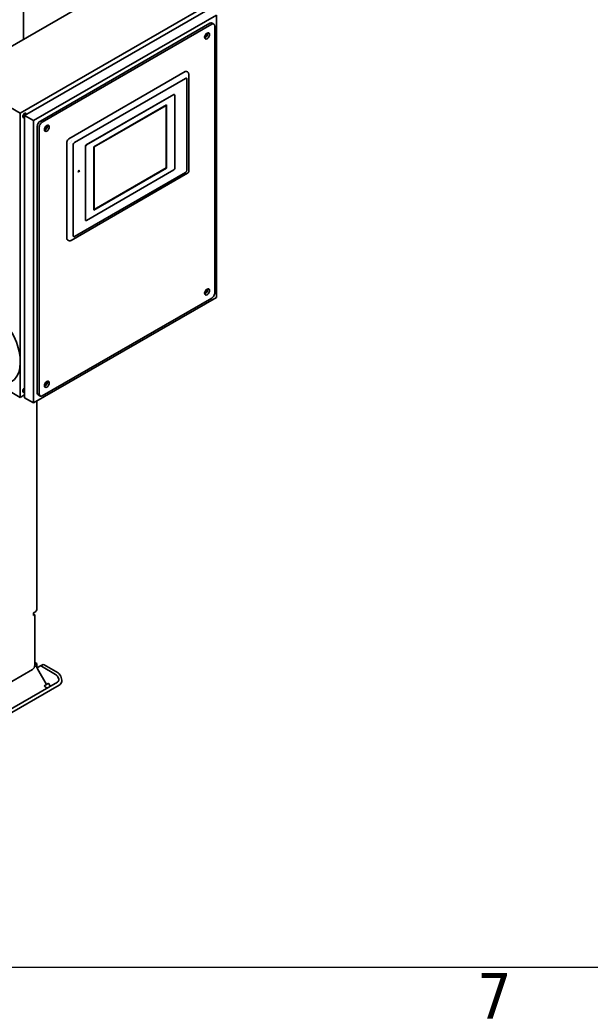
# Model space of a CAD drawing. Header units: millimetres. Extents: x 0 to 7128, y 0 to 5040.
# Tile 8 of 95: x 904 to 1427, y 86 to 991. Entities that reach past the tile are written whole.
import ezdxf

# ---------------------------------------------------------------- set-up
doc = ezdxf.new("R2010")
doc.units = ezdxf.units.MM
doc.header["$LTSCALE"] = 12
doc.layers.get('0').update_dxf_attribs({"lineweight": 25})
for name, color, linetype, lineweight in [('Geometria schizzo (ISO)', 7, 'Continuous', 25), ('Simbolo (ISO)', 7, 'Continuous', 25), ('Spigoli visibili(ISO)', 7, 'Continuous', 35)]:
    doc.layers.add(name, color=color, linetype=linetype, lineweight=lineweight)
doc.styles.add('Testo nota (ISO)', font='tahoma.ttf')

# ---------------------------------------------------------------- blocks, each defined once
blk = doc.blocks.new('Bordi Bordo di default')
at = {"layer": 'Geometria schizzo (ISO)', "flags": 128}
blk.add_lwpolyline([(10, 10), (10, 410), (584, 410), (584, 10), (10, 10)], dxfattribs=at)
at = {"layer": 'Simbolo (ISO)', "insert": (110.291, 6.1), "char_height": 3.5, "attachment_point": 7, "style": 'Testo nota (ISO)'}
blk.add_mtext('7', dxfattribs=at)

msp = doc.modelspace()

# ---------------------------------------------------------------- linework, layer by layer
at = {"layer": 'Spigoli visibili(ISO)'}
for p, q in [((847.0619, 938.0446), (1016.7675, 1036.0242)), ((907.0246, 1012.5956), (907.0246, 972.664)), ((904.1961, 905.0581), (1073.9018, 1003.0377)), ((1076.1645, 999.7717), (908.1559, 902.7719)), ((1084.3669, 995.036), (916.3584, 898.0362)), ((1084.3669, 735.7167), (1084.3669, 995.036)), ((1078.1444, 987.5243), (922.5809, 897.7096)), ((924.278, 896.7298), (1079.8415, 986.5445)), ((1080.1444, 987.7224), (1081.8415, 986.7426)), ((1074.54, 976.5405), (1073.9985, 976.8532)), ((1074.73, 976.7554), (1074.1452, 977.093)), ((1074.54, 977.3417), (1074.3834, 977.4321)), ((1075.3434, 977.2774), (1074.8902, 977.5391)), ((1082.6699, 984.9115), (1082.6699, 739.9625)), ((1073.3405, 974.4629), (1073.6827, 974.6604)), ((1073.6827, 974.6604), (1073.6827, 975.2377)), ((1073.7383, 974.6283), (1073.6827, 974.6604)), ((1073.8476, 976.1408), (1073.6902, 976.2316)), ((1074.3041, 975.4774), (1073.8511, 975.739)), ((1074.4495, 976.2704), (1073.865, 976.6078)), ((1055.517, 943.1069), (948.6024, 881.3797)), ((1057.5655, 942.7358), (1056.717, 943.2257)), ((904.1961, 905.0581), (847.0619, 938.0446)), ((1055.913, 936.8688), (953.8633, 877.9504)), ((1056.9595, 852.5247), (1056.9595, 936.2646)), ((1057.0443, 852.4757), (1057.0443, 936.2156)), ((1058.8827, 851.7549), (1058.8827, 940.3984)), ((1044.9104, 922.0576), (964.6962, 875.7459)), ((1044.9952, 922.0086), (964.781, 875.6969)), ((1045.5104, 922.117), (1045.5952, 922.068)), ((1045.8438, 854.2394), (1045.8438, 921.5187)), ((904.1961, 643.7792), (904.1961, 905.0581)), ((908.9212, 904.9628), (909.2959, 904.7465)), ((1038.2636, 912.5699), (971.5127, 874.0312)), ((1038.2919, 912.5536), (971.541, 874.0149)), ((1038.009, 912.0637), (971.8238, 873.8516)), ((1037.8959, 854.6476), (1037.8959, 911.9983)), ((1038.009, 854.5823), (1038.009, 912.0637)), ((1038.2919, 912.5536), (1038.2636, 912.5699)), ((1038.2919, 854.419), (1038.2919, 912.5536)), ((906.6412, 901.0137), (907.0159, 900.7974)), ((908.1559, 902.7719), (908.1559, 643.4526)), ((916.3584, 898.0362), (908.1559, 902.7719)), ((916.3584, 898.0362), (916.3584, 638.7169)), ((919.7525, 892.8107), (919.7525, 647.8617)), ((921.4495, 646.8819), (921.4495, 891.8309)), ((926.8259, 891.0363), (926.561, 891.1892)), ((926.8532, 891.1767), (926.612, 891.3159)), ((926.9429, 889.5494), (926.6767, 889.7031)), ((926.8799, 891.6384), (926.8263, 891.6694)), ((927.5088, 890.3985), (927.0557, 890.66)), ((927.1601, 892.1236), (927.1065, 892.1546)), ((927.5463, 892.3772), (927.3052, 892.5165)), ((927.6542, 892.4701), (927.3888, 892.6233)), ((927.6542, 891.1914), (927.6187, 891.2119)), ((927.9346, 891.6764), (927.8987, 891.6972)), ((928.5481, 892.1984), (928.0948, 892.4601)), ((946.9054, 878.4403), (946.9054, 789.6055)), ((952.7319, 875.9908), (952.7319, 792.2509)), ((963.8477, 874.2762), (963.8477, 806.9969)), ((963.9325, 874.2272), (963.9325, 806.9479)), ((971.5127, 874.0312), (971.5127, 815.8967)), ((971.541, 874.0149), (971.5127, 874.0312)), ((971.541, 874.0149), (971.541, 815.8804)), ((971.8238, 873.8516), (971.8238, 816.3703)), ((953.7785, 791.6467), (1055.8281, 850.5651)), ((953.8633, 791.5977), (1055.913, 850.5161)), ((964.781, 806.458), (1044.9952, 852.7697)), ((971.541, 815.8804), (1038.2919, 854.419)), ((971.8238, 816.5009), (1037.8959, 854.6476)), ((971.8238, 816.3703), (1038.009, 854.5823)), ((1037.8959, 854.6476), (1038.009, 854.5823)), ((950.9338, 788.045), (1057.6827, 849.6764)), ((971.541, 815.8804), (971.5127, 815.8967)), ((964.0962, 806.4475), (964.181, 806.3986)), ((948.251, 788.0169), (947.4024, 788.5068)), ((1074.54, 741.3895), (1073.9985, 741.7021)), ((1074.73, 741.6043), (1074.1452, 741.942)), ((1074.54, 742.1907), (1074.3834, 742.2811)), ((1075.3434, 742.1264), (1074.8902, 742.3881)), ((916.3584, 638.7169), (1084.3669, 735.7167)), ((1079.8415, 735.0635), (924.278, 645.2489)), ((1073.3405, 739.3119), (1073.6827, 739.5094)), ((1073.6827, 739.5094), (1073.6827, 740.0867)), ((1073.7383, 739.4773), (1073.6827, 739.5094)), ((1073.8476, 740.9898), (1073.6902, 741.0806)), ((1074.3041, 740.3264), (1073.8511, 740.5879)), ((1074.4495, 741.1194), (1073.865, 741.4568)), ((885.4123, 654.6241), (904.1961, 643.7792)), ((926.2623, 654.3962), (926.6045, 654.5938)), ((926.6045, 654.5938), (926.6045, 655.171)), ((926.6601, 654.5617), (926.6045, 654.5938)), ((926.7694, 656.0741), (926.612, 656.1649)), ((927.2259, 655.4107), (926.7729, 655.6723)), ((927.3713, 656.2037), (926.7868, 656.5412)), ((927.4617, 656.4739), (926.9203, 656.7865)), ((927.6518, 656.6887), (927.0669, 657.0264)), ((927.4617, 657.275), (927.3052, 657.3654)), ((928.2652, 657.2107), (927.812, 657.4724)), ((904.1961, 643.7792), (908.1559, 646.0654)), ((906.6412, 648.8796), (907.0159, 648.6632)), ((916.3584, 638.7169), (908.1559, 643.4526)), ((920.5809, 646.0306), (922.278, 645.0508)), ((919.3643, 640.4524), (919.3643, 449.2657)), ((917.4897, 446.6529), (916.3584, 445.9997)), ((916.3584, 443.387), (916.3584, 445.9997)), ((916.3584, 444.6934), (917.4897, 444.0402)), ((917.4897, 444.0402), (916.3584, 443.387)), ((917.4897, 444.0402), (917.4897, 397.6631)), ((917.4897, 400.2759), (919.2056, 399.2853)), ((919.2056, 399.2853), (917.4897, 398.2947)), ((919.2056, 396.6725), (919.2056, 399.2853)), ((924.3923, 398.2689), (922.1295, 396.9625)), ((925.9923, 398.1104), (938.8405, 390.6925)), ((915.227, 393.744), (896.5076, 382.9363)), ((918.7482, 396.4085), (919.2056, 396.6725)), ((919.5168, 395.4541), (922.1295, 396.9625)), ((920.0862, 394.5682), (928.3603, 380.2371)), ((936.5778, 389.3861), (923.7295, 396.804)), ((941.2164, 387.6596), (940.4405, 389.0035)), ((938.2909, 382.2755), (805.9205, 305.8515)), ((928.3603, 380.2371), (926.1541, 378.9634)), ((930.0169, 381.1936), (928.3603, 380.2371)), ((931.3818, 378.8294), (930.349, 380.6183)), ((938.9536, 386.3532), (938.1778, 387.6971)), ((939.8909, 379.5043), (807.5205, 303.0802))]:
    msp.add_line(p, q, dxfattribs=at)
for centre in [(1070.2644, 979.0098), (923.469, 893.9309), (1070.2644, 743.8588), (923.1862, 658.9432)]:
    msp.add_arc(centre, 5.6, 311.5411417, 348.4588583, dxfattribs=at)
for centre, major_axis, ratio, start_param, end_param in [((1078.1444, 984.2583), (2, 3.4641), 0.57735027, 0, 0.78539816), ((1079.8415, 983.2785), (2, 3.4641), 0.57735027, 5.49778714, 7.06858347), ((1073.9018, 976.9098), (1.6, 2.7713), 0.57735027, 3.70058252, 5.72419544), ((1070.681, 979.4188), (-3.8987, 3.9712), 0.35408116, 3.8611091, 3.91157934), ((1070.4104, 979.5757), (-5.3885, 1.3907), 0.35408116, 2.53015093, 2.58639938), ((1070.2448, 979.257), (-5.5735, -0.4416), 0.62547267, 2.45483684, 2.67350373), ((1070.2448, 978.7401), (5.5763, -0.4048), 0.52483389, 5.6840276, 5.90269449), ((1071.6503, 979.81), (-2.6229, 4.543), 0.57735027, 3.83336977, 4.02061186), ((1073.3312, 977.2392), (-1.7712, -3.0679), 0.57735027, 2.0949973, 2.34927752), ((1069.9178, 978.8097), (2.7893, -4.8311), 0.57735027, 0.26319542, 0.42638708), ((1070.2644, 976.2338), (4.4497, 0), 0.57735027, 5.47750264, 5.60816923), ((1073.3312, 977.2392), (-1.7712, -3.0679), 0.57735027, 0.79231513, 1.04659536), ((1070.0408, 978.9033), (2.4043, -5.0476), 0.62547267, 0.4680936, 0.68693772), ((1070.1184, 978.444), (5.3885, -1.3907), 0.35408116, 5.51319376, 5.56389997), ((1070.611, 979.21), (2.7893, -4.8311), 0.57735027, 0.12999091, 0.42638708), ((1069.8478, 978.6009), (3.8987, -3.9712), 0.35408116, 0.55534328, 0.61121062), ((1070.488, 979.1616), (3.1387, -4.6268), 0.52483389, 0.38049549, 0.59933962), ((1070.681, 979.0819), (-0.9486, 5.4837), 0.73572631, 4.05223694, 4.10810428), ((1070.4104, 978.6126), (5.2232, 1.9203), 0.73572631, 5.31644258, 5.37269103), ((1055.517, 941.1473), (1.2, 2.0785), 0.57735027, 0, 0.78539816), ((1055.913, 935.5624), (0.8, 1.3856), 0.57735027, 5.49778714, 7.06858347), ((1055.8281, 935.6114), (0.8, 1.3856), 0.57735027, 5.49778714, 6.23012741), ((1044.9104, 921.0778), (0.6, 1.0392), 0.57735027, 0, 0.78539816), ((1044.9952, 921.0288), (0.6, 1.0392), 0.57735027, 5.49778714, 7.06858347), ((908.1559, 902.7719), (-1.2, -2.0785), 0.57735027, 2.35619449, 7.06858347), ((908.1559, 902.7719), (1.14, 1.9745), 0.57735027, 5.49778714, 10.21017612), ((907.5903, 903.0985), (1.2, 2.0785), 0.57735027, 5.96562488, 6.04524418), ((907.5903, 903.0985), (-1.2, -2.0785), 0.57735027, 0.23794112, 0.31756043), ((922.5809, 894.4437), (-2, -3.4641), 0.57735027, 3.92699082, 5.49778714), ((924.278, 893.4639), (2, 3.4641), 0.57735027, 0.78539816, 2.35619449), ((923.1224, 893.7308), (2.7893, -4.8311), 0.57735027, 0.15351417, 0.42638708), ((923.469, 891.1548), (4.4497, 0), 0.57735027, 5.40504816, 5.60816923), ((926.8236, 891.9942), (1.6, 2.7713), 0.57735027, 3.70058252, 5.72419544), ((926.5359, 892.1603), (-1.7712, -3.0679), 0.57735027, 0.70452271, 1.04659536), ((923.4886, 893.6838), (5.5735, 0.4416), 0.62547267, 5.22106845, 5.3039217), ((923.4886, 894.2006), (-5.5763, 0.4048), 0.52483389, 2.23632436, 2.24992715), ((927.3892, 891.6676), (-0.395, -0.6841), 0.57735027, 4.92222133, 6.07335295), ((923.2454, 893.8244), (2.4043, -5.0476), 0.62547267, 0.4680936, 0.68693772), ((923.323, 894.3281), (-5.2232, -1.9203), 0.73572631, 2.01075786, 2.03396583), ((923.323, 893.3651), (5.3885, -1.3907), 0.35408116, 5.50765152, 5.53085949), ((923.8156, 894.131), (2.7893, -4.8311), 0.57735027, 0.12999091, 0.42638708), ((927.3892, 891.6676), (0.395, 0.6841), 0.57735027, 0.21111378, 1.35968254), ((923.0524, 893.8588), (0.9486, -5.4837), 0.73572631, 1.10777009, 1.13068479), ((927.3892, 891.6676), (-0.395, -0.6841), 0.57735027, 0.21111378, 1.35968254), ((923.0524, 893.5219), (3.8987, -3.9712), 0.35408116, 0.55534328, 0.57825798), ((923.2454, 893.7792), (3.1387, -4.6268), 0.52483389, 0.8914836, 0.9052929), ((923.6927, 894.0826), (3.1387, -4.6268), 0.52483389, 0.38049549, 0.59933962), ((923.6927, 894.0374), (-2.4043, 5.0476), 0.62547267, 4.12067436, 4.20369497), ((923.8856, 894.3399), (-3.8987, 3.9712), 0.35408116, 3.89406174, 3.91697644), ((923.8856, 894.003), (-0.9486, 5.4837), 0.73572631, 4.05223694, 4.07515164), ((923.6151, 894.4967), (-5.3885, 1.3907), 0.35408116, 2.56319141, 2.58639938), ((927.3892, 891.6676), (0.395, 0.6841), 0.57735027, 4.92222133, 6.07335295), ((923.6151, 893.5337), (5.2232, 1.9203), 0.73572631, 5.34948306, 5.37269103), ((923.4495, 894.178), (-5.5735, -0.4416), 0.62547267, 2.45483684, 2.67350373), ((923.4495, 893.6612), (5.5763, -0.4048), 0.52483389, 5.6840276, 5.90269449), ((924.855, 894.7311), (-2.6229, 4.543), 0.57735027, 3.83336977, 4.02061186), ((926.5359, 892.1603), (-1.7712, -3.0679), 0.57735027, 2.0949973, 2.43706994), ((948.6024, 879.4201), (-1.2, -2.0785), 0.57735027, 3.92699082, 5.49778714), ((948.3198, 875.4333), (1.1998, 2.0781), 0.57735027, 6.13423193, 6.13424054), ((951.9141, 881.6588), (-1.2001, -2.0786), 0.57735027, 0.14894477, 0.14895338), ((953.8633, 876.644), (-0.8, -1.3856), 0.57735027, 3.92699082, 5.49778714), ((964.6962, 874.7661), (-0.6, -1.0392), 0.57735027, 3.92699082, 5.49778714), ((964.781, 874.7171), (-0.6, -1.0392), 0.57735027, 3.92699082, 5.49778714), ((957.7948, 851.5776), (-0.4, -0.6928), 0.57735027, 0.07076974, 3.07082292), ((1044.9952, 853.7495), (0.6, 1.0392), 0.57735027, 3.92699082, 5.49778714), ((1055.8281, 851.8715), (0.8, 1.3856), 0.57735027, 3.92699082, 5.49778714), ((1055.913, 851.8225), (0.8, 1.3856), 0.57735027, 3.92699082, 5.49778714), ((964.6962, 807.4868), (-0.6, -1.0392), 0.57735027, 5.49778714, 6.28318531), ((964.781, 807.4378), (-0.6, -1.0392), 0.57735027, 5.49778714, 7.06858347), ((948.6024, 790.5853), (-1.2, -2.0785), 0.57735027, 5.49778714, 6.28318531), ((953.8633, 792.9041), (-0.8, -1.3856), 0.57735027, 5.49778714, 7.06858347), ((953.7785, 792.9531), (-0.8, -1.3856), 0.57735027, 0.0530579, 0.78539816), ((1073.9018, 741.7588), (1.6, 2.7713), 0.57735027, 3.70058252, 5.72419544), ((1070.681, 744.2678), (-3.8987, 3.9712), 0.35408116, 3.8611091, 3.91157934), ((1070.4104, 744.4247), (-5.3885, 1.3907), 0.35408116, 2.53015093, 2.58639938), ((1070.2448, 744.1059), (-5.5735, -0.4416), 0.62547267, 2.45483684, 2.67350373), ((1070.2448, 743.5891), (5.5763, -0.4048), 0.52483389, 5.6840276, 5.90269449), ((1071.6503, 744.659), (-2.6229, 4.543), 0.57735027, 3.83336977, 4.02061186), ((1073.3312, 742.0882), (-1.7712, -3.0679), 0.57735027, 2.0949973, 2.34927752), ((1069.9178, 743.6587), (2.7893, -4.8311), 0.57735027, 0.26319542, 0.42638708), ((1070.2644, 741.0827), (4.4497, 0), 0.57735027, 5.47750264, 5.60816923), ((1073.3312, 742.0882), (-1.7712, -3.0679), 0.57735027, 0.79231513, 1.04659536), ((1070.0408, 743.7523), (2.4043, -5.0476), 0.62547267, 0.4680936, 0.68693772), ((1070.1184, 743.293), (5.3885, -1.3907), 0.35408116, 5.51319376, 5.56389997), ((1070.611, 744.0589), (2.7893, -4.8311), 0.57735027, 0.12999091, 0.42638708), ((1069.8478, 743.4498), (3.8987, -3.9712), 0.35408116, 0.55534328, 0.61121062), ((1070.488, 744.0105), (3.1387, -4.6268), 0.52483389, 0.38049549, 0.59933962), ((1070.681, 743.9309), (-0.9486, 5.4837), 0.73572631, 4.05223694, 4.10810428), ((1070.4104, 743.4616), (5.2232, 1.9203), 0.73572631, 5.31644258, 5.37269103), ((1079.8415, 738.3295), (-2, -3.4641), 0.57735027, 0.78539816, 2.35619449), ((875.9119, 692.769), (20, -34.641), 0.57735027, 0, 2.43663262), ((908.1559, 650.6378), (-1.2, -2.0785), 0.57735027, 3.92699082, 7.06858347), ((908.1559, 650.6378), (-1.14, -1.9745), 0.57735027, 3.92699082, 7.06858347), ((922.8396, 658.7431), (2.7893, -4.8311), 0.57735027, 0.26319542, 0.42638708), ((923.1862, 656.1671), (4.4497, 0), 0.57735027, 5.47750264, 5.60816923), ((926.253, 657.1726), (-1.7712, -3.0679), 0.57735027, 0.79231513, 1.04659536), ((926.8236, 656.8432), (1.6, 2.7713), 0.57735027, 3.70058252, 5.72419544), ((922.9626, 658.8367), (2.4043, -5.0476), 0.62547267, 0.4680936, 0.68693772), ((923.0402, 658.3773), (5.3885, -1.3907), 0.35408116, 5.51319376, 5.56389997), ((923.5328, 659.1433), (2.7893, -4.8311), 0.57735027, 0.12999091, 0.42638708), ((922.7696, 658.5342), (3.8987, -3.9712), 0.35408116, 0.55534328, 0.61121062), ((923.4098, 659.0949), (3.1387, -4.6268), 0.52483389, 0.38049549, 0.59933962), ((923.6028, 659.0152), (-0.9486, 5.4837), 0.73572631, 4.05223694, 4.10810428), ((923.6028, 659.3522), (-3.8987, 3.9712), 0.35408116, 3.8611091, 3.91157934), ((923.3322, 659.509), (-5.3885, 1.3907), 0.35408116, 2.53015093, 2.58639938), ((923.3322, 658.546), (5.2232, 1.9203), 0.73572631, 5.31644258, 5.37269103), ((923.1666, 659.1903), (-5.5735, -0.4416), 0.62547267, 2.45483684, 2.67350373), ((923.1666, 658.6735), (5.5763, -0.4048), 0.52483389, 5.6840276, 5.90269449), ((924.5721, 659.7433), (-2.6229, 4.543), 0.57735027, 3.83336977, 4.02061186), ((926.253, 657.1726), (-1.7712, -3.0679), 0.57735027, 2.0949973, 2.34927752), ((907.5903, 650.9644), (-1.2, -2.0785), 0.57735027, 0.23794112, 0.31756043), ((922.5809, 649.4947), (-2, -3.4641), 0.57735027, 5.49778714, 6.28318531), ((924.278, 648.5149), (-2, -3.4641), 0.57735027, 5.49778714, 7.06858347), ((912.9643, 449.2657), (6.4, 0), 0.57735027, 5.49778714, 6.28318531), ((925.9923, 395.4977), (-1.6, 2.7713), 0.57735027, 5.49778714, 6.28318531), ((915.227, 396.3568), (-1.6, -2.7713), 0.57735027, 0.78539816, 2.35619449), ((916.8862, 392.7207), (3.2, -5.5426), 0.57735027, 1.57079633, 2.22288163), ((923.7295, 394.1913), (-1.6, 2.7713), 0.57735027, 5.49778714, 6.28318531), ((936.5778, 386.7733), (1.6, -2.7713), 0.57735027, 1.57079633, 2.35619449), ((938.8405, 388.0797), (-1.6, 2.7713), 0.57735027, 4.71238898, 5.49778714), ((927.7541, 379.8872), (1.6, -2.7713), 0.81649658, 1.39308573, 1.57079633), ((927.4713, 379.7239), (-3.882, 1.0402), 0.51763809, 2.66393434, 4.05702007), ((936.6909, 385.0468), (1.6, -2.7713), 0.81649658, 0, 1.57079633), ((936.6909, 385.0468), (3.2, -5.5426), 0.81649658, 0, 1.57079633), ((927.7541, 379.8872), (1.6, -2.7713), 0.57735027, 4.71238898, 6.28318531)]:
    msp.add_ellipse(centre, major_axis=major_axis, ratio=ratio, start_param=start_param, end_param=end_param, dxfattribs=at)
for centre, major_axis in [((1075.5988, 975.93), (-1.6, -2.7713)), ((928.5206, 891.0144), (-1.6, -2.7713)), ((957.8514, 851.5449), (0.4, 0.6928)), ((1075.5988, 740.779), (-1.6, -2.7713)), ((928.5206, 655.8634), (-1.6, -2.7713))]:
    msp.add_ellipse(centre, major_axis=major_axis, ratio=0.57735027, dxfattribs=at)
for points, knots in [([(1057.5655, 942.7358), (1057.8058, 942.5971), (1058.0261, 942.417), (1058.3969, 941.9987), (1058.5508, 941.7543), (1058.774, 941.2322), (1058.8445, 940.9477), (1058.8787, 940.5749), (1058.8827, 940.4866), (1058.8827, 940.3984)], [0, 0, 0, 0, 0.104159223, 0.104159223, 0.209930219, 0.209930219, 0.317471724, 0.317471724, 0.350608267, 0.350608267, 0.350608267, 0.350608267]), ([(1058.8827, 851.7549), (1058.8827, 851.4962), (1058.8397, 851.2342), (1058.6742, 850.7425), (1058.549, 850.5067), (1058.2336, 850.093), (1058.0394, 849.9099), (1057.7778, 849.7336), (1057.7307, 849.7042), (1057.6827, 849.6764)], [0, 0, 0, 0, 0.097017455, 0.097017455, 0.194548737, 0.194548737, 0.292065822, 0.292065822, 0.31285795, 0.31285795, 0.31285795, 0.31285795]), ([(950.9338, 788.045), (950.6606, 787.8872), (950.3571, 787.7727), (949.7472, 787.6586), (949.433, 787.654), (948.8243, 787.7532), (948.521, 787.861), (948.251, 788.0169)], [0, 0, 0, 0, 0.118537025, 0.118537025, 0.233121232, 0.233121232, 0.350181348, 0.350181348, 0.350181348, 0.350181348])]:
    msp.add_open_spline(points, degree=3, knots=knots, dxfattribs=at)

# ---------------------------------------------------------------- block references
at = {"xscale": 12, "yscale": 12, "zscale": 12}
msp.add_blockref('Bordi Bordo di default', (0, 0), dxfattribs=at)

doc.saveas('drawing.dxf')
